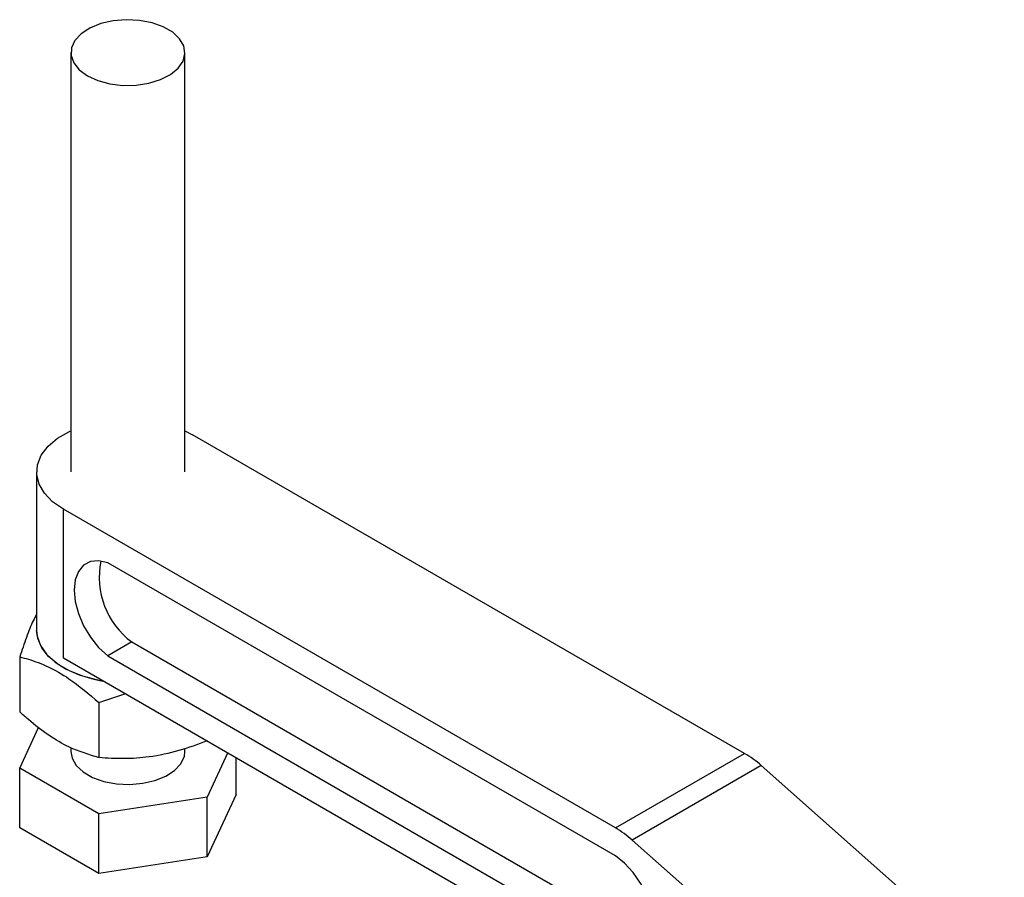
# Model space of a CAD drawing. Extents: x 33 to 398, y 17 to 277.
# Tile 7 of 7: x 297 to 355, y 224 to 274. Entities that reach past the tile are written whole.
import ezdxf

# ---------------------------------------------------------------- set-up
doc = ezdxf.new("R2010")
doc.units = 0
doc.layers.get('0').update_dxf_attribs({"linetype": 'CONTINUOUS'})

msp = doc.modelspace()

# ---------------------------------------------------------------- linework, layer by layer
at = {"color": 7, "linetype": 'CONTINUOUS'}
for p, q in [((300.3163, 272.0847), (300.3163, 247.5885)), ((306.983, 247.5885), (306.983, 272.0847)), ((306.983, 249.9919), (307.4209, 249.7656)), ((339.6682, 231.1496), (307.4209, 249.7656)), ((298.3163, 247.5885), (298.3163, 238.3344)), ((299.8784, 236.7016), (299.8784, 245.4114)), ((332.1257, 226.7954), (299.8784, 245.4114)), ((332.1257, 225.1623), (302.4697, 242.2824)), ((303.8839, 237.6552), (302.4697, 236.8388)), ((303.8839, 237.6552), (333.54, 220.5351)), ((297.3293, 236.7863), (297.3293, 233.5722)), ((329.1055, 219.8292), (299.8784, 236.7016)), ((302.4697, 236.8388), (332.1257, 219.7187)), ((301.9561, 234.1153), (303.4608, 234.6336)), ((301.9561, 234.1153), (301.9561, 230.9012)), ((297.3293, 230.28), (298.4361, 232.6645)), ((300.3163, 231.485), (300.3163, 231.2577)), ((306.983, 231.2577), (306.983, 231.4333)), ((309.4724, 231.1632), (308.2765, 228.5867)), ((309.97, 228.7514), (309.97, 230.8759)), ((332.1257, 226.7954), (339.6682, 231.1496)), ((301.9561, 227.609), (297.3293, 230.28)), ((297.3293, 226.7961), (297.3293, 230.28)), ((340.6443, 230.4377), (333.1018, 226.0836)), ((354.8386, 217.8515), (340.6443, 230.4377)), ((308.2765, 228.5867), (301.9561, 227.609)), ((309.97, 228.7514), (308.2765, 225.1028)), ((308.2765, 225.1028), (308.2765, 228.5867)), ((301.9561, 224.1251), (301.9561, 227.609)), ((301.9561, 224.1251), (297.3293, 226.7961)), ((347.2961, 213.4974), (333.1018, 226.0836)), ((308.2765, 225.1028), (301.9561, 224.1251))]:
    msp.add_line(p, q, dxfattribs=at)
at = {"color": 7, "linetype": 'CONTINUOUS', "flags": 128}
for points in [[(301.2926, 270.724), (301.8997, 270.4469), (302.6012, 270.2581), (303.3591, 270.1677), (304.1328, 270.1807), (304.8803, 270.2964), (305.5616, 270.5084), (306.1397, 270.8055), (306.5837, 271.1714), (306.8694, 271.5867), (306.9816, 272.0287), (306.9141, 272.4738), (306.6707, 272.898), (306.2644, 273.2782), (305.7171, 273.5942), (305.0584, 273.8287), (304.3237, 273.9693), (303.5527, 274.0082), (302.7869, 273.9434), (302.0677, 273.7785), (301.4337, 273.5222), (300.9191, 273.1884), (300.5518, 272.7952), (300.3515, 272.3636), (300.329, 271.917), (300.4855, 271.4794), (300.8126, 271.0745), (301.2926, 270.724)], [(299.8784, 245.4114), (299.2497, 245.8485), (298.7708, 246.3449), (298.458, 246.8836), (298.322, 247.4463), (298.3675, 248.0139), (298.5928, 248.5669), (298.9903, 249.0867), (299.5465, 249.5554), (300.2425, 249.9572), (300.3163, 249.9919)], [(302.4697, 242.2824), (301.9419, 242.3983), (301.4655, 242.3499), (301.0658, 242.1398), (300.7642, 241.7793), (300.5765, 241.2874), (300.5128, 240.6903), (300.5765, 240.0196), (300.7642, 239.3111), (301.0658, 238.6023), (301.4655, 237.9308), (301.9419, 237.3324), (302.4697, 236.8388)], [(298.3163, 238.3344), (298.3499, 237.9896), (298.5417, 237.4489), (298.8976, 236.9366), (299.4063, 236.4692), (300.0514, 236.0618), (300.8122, 235.7274), (301.6641, 235.4768), (302.1758, 235.3754)], [(302.1758, 235.3754), (301.8882, 235.4283), (301.0176, 235.6565), (300.2317, 235.9709), (299.5556, 236.3612), (299.011, 236.8149), (298.6156, 237.3175), (298.382, 237.8527), (298.3163, 238.3344)], [(300.3163, 231.2577), (300.3852, 230.8686), (300.6286, 230.4444), (301.0349, 230.0642), (301.5822, 229.7482), (302.2409, 229.5137), (302.9756, 229.3731), (303.7466, 229.3342), (304.5124, 229.399), (305.2317, 229.5639), (305.8656, 229.8202), (306.3802, 230.1539), (306.7475, 230.5472), (306.9478, 230.9788), (306.983, 231.2577)], [(332.1257, 219.7187), (332.6599, 219.5273), (333.1568, 219.4953), (333.5901, 219.6243), (333.9369, 219.9076), (334.1788, 220.3302), (334.3031, 220.8697), (334.3031, 221.4975), (334.1788, 222.1804), (333.9369, 222.8823), (333.5901, 223.566), (333.1568, 224.1954), (332.6599, 224.737), (332.1257, 225.1623)]]:
    msp.add_lwpolyline(points, dxfattribs=at)
at = {"color": 7, "linetype": 'CONTINUOUS'}
for centre, radius, start, end in [((306.657, 241.4245), 4.6794, 168.17255, 233.658142), ((336.6279, 225.9557), 6.0183, 48.135921, 59.656513), ((329.0854, 221.6015), 6.0183, 48.135921, 59.656513)]:
    msp.add_arc(centre, radius, start, end, dxfattribs=at)
for points, knots in [([(298.3163, 239.2819), (298.2495, 239.1571), (298.0512, 238.7865), (297.7174, 237.9343), (297.4594, 237.1713), (297.3293, 236.7863)], [0, 0, 0, 0, 0.20092828, 0.59680279, 1, 1, 1, 1]), ([(297.3293, 236.7863), (297.4972, 236.7426), (298.0447, 236.6002), (299.0045, 236.2349), (300.4047, 235.4481), (301.3771, 234.6127), (301.9561, 234.1153)], [0, 0, 0, 0, 0.1113114, 0.3629253, 0.6206139, 1, 1, 1, 1]), ([(301.9561, 230.9012), (301.3771, 231.0724), (300.4145, 231.3568), (299.0148, 232.1824), (298.0544, 232.9237), (297.4972, 233.4221), (297.3293, 233.5722)], [0, 0, 0, 0, 0.3793843, 0.6306423, 0.8886891, 1, 1, 1, 1]), ([(308.2765, 231.8789), (307.7279, 231.6747), (306.6189, 231.2618), (304.9757, 230.9194), (303.405, 230.806), (302.442, 230.8693), (301.9561, 230.9012)], [0, 0, 0, 0, 0.2646049, 0.5349479, 0.7653431, 1, 1, 1, 1])]:
    msp.add_open_spline(points, degree=3, knots=knots, dxfattribs=at)

doc.saveas('drawing.dxf')
